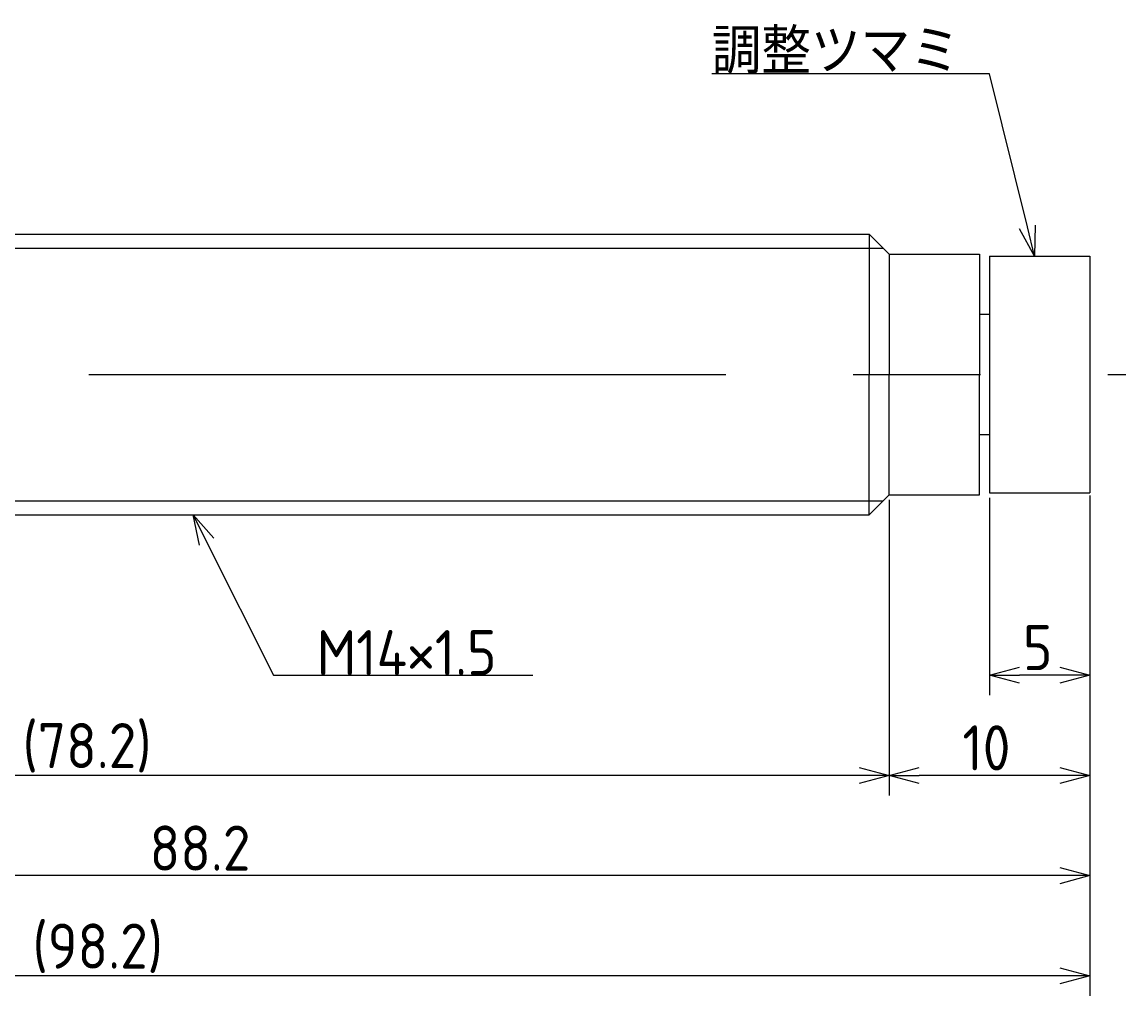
# Model space of a CAD drawing. Extents: x 122 to 300, y 121 to 183.
# Tile 3 of 3: x 245 to 300, y 134 to 183. Entities that reach past the tile are written whole.
import ezdxf

# ---------------------------------------------------------------- set-up
doc = ezdxf.new("R2010")
doc.units = 0
doc.linetypes.add('CENTER', pattern=[50.8, 31.75, -6.35, 6.35, -6.35])
doc.layers.get('0').update_dxf_attribs({"linetype": 'CONTINUOUS'})
doc.layers.get('DEFPOINTS').update_dxf_attribs({"linetype": 'CONTINUOUS'})
doc.layers.add('図形', color=7, linetype='CONTINUOUS')
doc.layers.add('寸法_文字', color=3, linetype='CONTINUOUS')
doc.layers.get('0').off()
doc.styles.add('DIMENSION', font='isocp.shx', dxfattribs={"bigfont": 'bigfont.shx'})
doc.dimstyles.get("Standard").update_dxf_attribs({"dimtxt": 0.18, "dimasz": 0.18, "dimexe": 0.18, "dimexo": 0.0625, "dimgap": 0.09, "dimtad": 0, "dimtih": 1, "dimtoh": 1, "dimzin": 0, "dimcen": 0.09, "dimazin": 3, "dimtfac": 1, "dimtofl": 0, "dimtmove": 0, "dimatfit": 3})

# ---------------------------------------------------------------- blocks, each defined once
blk = doc.blocks.new('_OPEN30')
at = {"color": 0, "linetype": 'BYBLOCK'}
for p, q in [((-1, 0.268), (0, 0)), ((0, 0), (-1, -0.268)), ((0, 0), (-1, 0))]:
    blk.add_line(p, q, dxfattribs=at)
blk = doc.blocks.new('*U29')
at = {"layer": '寸法_文字', "color": 3, "style": 'DIMENSION'}
blk.add_text('5', height=2.25, dxfattribs=at).set_placement((294.866, 150.25))
blk = doc.blocks.new('*D6')
at = {"layer": 'DEFPOINTS', "color": 0}
for p in [(293.2, 159.1), (298.2, 159.215), (293.2, 150)]:
    blk.add_point(p, dxfattribs=at)
at = {"layer": '寸法_文字', "color": 3}
for p, q in [((293.2, 158.85), (293.2, 149)), ((298.2, 158.965), (298.2, 149)), ((296.7, 150), (294.7, 150))]:
    blk.add_line(p, q, dxfattribs=at)
at = {"layer": '寸法_文字'}
blk.add_blockref('*U29', (0, 0), dxfattribs=at)
at = {"layer": '寸法_文字', "color": 3, "xscale": 1.5, "yscale": 1.5, "zscale": 1.5, "rotation": 180}
blk.add_blockref('_OPEN30', (293.2, 150), dxfattribs=at)
at = {"layer": '寸法_文字', "color": 3, "xscale": 1.5, "yscale": 1.5, "zscale": 1.5}
blk.add_blockref('_OPEN30', (298.2, 150), dxfattribs=at)
blk = doc.blocks.new('*U28')
at = {"layer": '寸法_文字', "color": 3, "style": 'DIMENSION'}
blk.add_text('10', height=2.25, dxfattribs=at).set_placement((291.849, 145.25))
blk = doc.blocks.new('*D7')
at = {"layer": 'DEFPOINTS', "color": 0}
for p in [(288.2, 159), (298.2, 158.965), (288.2, 145)]:
    blk.add_point(p, dxfattribs=at)
at = {"layer": '寸法_文字', "color": 3}
for p, q in [((288.2, 158.75), (288.2, 144)), ((298.2, 158.715), (298.2, 144)), ((296.7, 145), (289.7, 145))]:
    blk.add_line(p, q, dxfattribs=at)
at = {"layer": '寸法_文字'}
blk.add_blockref('*U28', (0, 0), dxfattribs=at)
at = {"layer": '寸法_文字', "color": 3, "xscale": 1.5, "yscale": 1.5, "zscale": 1.5, "rotation": 180}
blk.add_blockref('_OPEN30', (288.2, 145), dxfattribs=at)
at = {"layer": '寸法_文字', "color": 3, "xscale": 1.5, "yscale": 1.5, "zscale": 1.5}
blk.add_blockref('_OPEN30', (298.2, 145), dxfattribs=at)
blk = doc.blocks.new('*U27')
at = {"layer": '寸法_文字', "color": 3, "style": 'DIMENSION'}
blk.add_text('(78.2)', height=2.25, dxfattribs=at).set_placement((245, 145.3625))
blk = doc.blocks.new('*D8')
at = {"layer": 'DEFPOINTS', "color": 0}
for p in [(210, 160), (288.2, 159), (210, 145)]:
    blk.add_point(p, dxfattribs=at)
at = {"layer": '寸法_文字', "color": 3}
for p, q in [((210, 159.75), (210, 144)), ((288.2, 158.75), (288.2, 144)), ((286.7, 145), (211.5, 145))]:
    blk.add_line(p, q, dxfattribs=at)
at = {"layer": '寸法_文字'}
blk.add_blockref('*U27', (0, 0), dxfattribs=at)
at = {"layer": '寸法_文字', "color": 3, "xscale": 1.5, "yscale": 1.5, "zscale": 1.5, "rotation": 180}
blk.add_blockref('_OPEN30', (210, 145), dxfattribs=at)
at = {"layer": '寸法_文字', "color": 3, "xscale": 1.5, "yscale": 1.5, "zscale": 1.5}
blk.add_blockref('_OPEN30', (288.2, 145), dxfattribs=at)
blk = doc.blocks.new('*U25')
at = {"layer": '寸法_文字', "color": 3, "style": 'DIMENSION'}
blk.add_text('88.2', height=2.25, dxfattribs=at).set_placement((251.332, 140.25))
blk = doc.blocks.new('*D9')
at = {"layer": 'DEFPOINTS', "color": 0}
for p in [(210, 160), (298.2, 158.715), (210, 140)]:
    blk.add_point(p, dxfattribs=at)
at = {"layer": '寸法_文字', "color": 3}
for p, q in [((210, 159.75), (210, 139)), ((298.2, 158.465), (298.2, 139)), ((296.7, 140), (211.5, 140))]:
    blk.add_line(p, q, dxfattribs=at)
at = {"layer": '寸法_文字'}
blk.add_blockref('*U25', (0, 0), dxfattribs=at)
at = {"layer": '寸法_文字', "color": 3, "xscale": 1.5, "yscale": 1.5, "zscale": 1.5, "rotation": 180}
blk.add_blockref('_OPEN30', (210, 140), dxfattribs=at)
at = {"layer": '寸法_文字', "color": 3, "xscale": 1.5, "yscale": 1.5, "zscale": 1.5}
blk.add_blockref('_OPEN30', (298.2, 140), dxfattribs=at)
blk = doc.blocks.new('*U34')
at = {"layer": '寸法_文字', "color": 3, "style": 'DIMENSION'}
blk.add_text('(98.2)', height=2.25, dxfattribs=at).set_placement((245.496, 135.362))
blk = doc.blocks.new('*D12')
at = {"layer": 'DEFPOINTS', "color": 0}
for p in [(200, 163), (298.2, 159.1), (200, 135)]:
    blk.add_point(p, dxfattribs=at)
at = {"layer": '寸法_文字', "color": 3}
for p, q in [((200, 162.75), (200, 134)), ((298.2, 158.85), (298.2, 134)), ((296.7, 135), (201.5, 135))]:
    blk.add_line(p, q, dxfattribs=at)
at = {"layer": '寸法_文字'}
blk.add_blockref('*U34', (0, 0), dxfattribs=at)
at = {"layer": '寸法_文字', "color": 3, "xscale": 1.5, "yscale": 1.5, "zscale": 1.5, "rotation": 180}
blk.add_blockref('_OPEN30', (200, 135), dxfattribs=at)
at = {"layer": '寸法_文字', "color": 3, "xscale": 1.5, "yscale": 1.5, "zscale": 1.5}
blk.add_blockref('_OPEN30', (298.2, 135), dxfattribs=at)
blk = doc.blocks.new('*U15')
at = {"layer": '寸法_文字'}
blk.add_lwpolyline([(254.171, 156.658), (257.5, 150), (260, 150), (270.443, 150)], dxfattribs=at)
at = {"layer": '寸法_文字', "xscale": 1.5, "yscale": 1.5, "zscale": 1.5, "rotation": 116.565051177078}
blk.add_blockref('_OPEN30', (253.5, 158), dxfattribs=at)
blk = doc.blocks.new('*U16')
at = {"layer": '寸法_文字', "style": 'DIMENSION'}
blk.add_text('M14×1.5', height=2.25, dxfattribs=at).set_placement((259.6625, 150))
blk = doc.blocks.new('*U20')
at = {"layer": '寸法_文字'}
blk.add_lwpolyline([(295.09, 172.356), (293.2, 180), (291.95, 180), (279.35, 180)], dxfattribs=at)
at = {"layer": '寸法_文字', "xscale": 1.5, "yscale": 1.5, "zscale": 1.5, "rotation": 283.888001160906}
blk.add_blockref('_OPEN30', (295.45, 170.9), dxfattribs=at)
blk = doc.blocks.new('*U21')
at = {"layer": '寸法_文字', "style": 'DIMENSION'}
blk.add_text('調整ツマミ', height=2.25, dxfattribs=at).set_placement((279.35, 180))

msp = doc.modelspace()

# ---------------------------------------------------------------- linework, layer by layer
at = {"layer": '図形'}
for p, q in [((212.3, 172), (287.2, 172)), ((287.2, 172), (287.2, 165)), ((287.2, 172), (288.2, 171)), ((288.2, 171), (288.2, 165)), ((288.2, 171), (292.7, 171)), ((292.7, 171), (292.7, 165)), ((293.2, 170.9), (298.2, 170.9)), ((293.2, 170.9), (293.2, 159.1)), ((298.2, 170.9), (298.2, 159.1)), ((292.7, 168), (293.2, 168)), ((287.2, 158), (287.2, 165)), ((288.2, 159), (288.2, 165)), ((292.7, 159), (292.7, 165)), ((292.7, 162), (293.2, 162)), ((293.2, 159.1), (298.2, 159.1)), ((287.2, 158), (288.2, 159)), ((288.2, 159), (292.7, 159)), ((212.3, 158), (287.2, 158))]:
    msp.add_line(p, q, dxfattribs=at)
at = {"layer": '図形', "color": 3}
for p, q in [((211.8, 171.3), (287.9, 171.3)), ((211.8, 158.7), (287.9, 158.7))]:
    msp.add_line(p, q, dxfattribs=at)
at = {"layer": '図形', "color": 3, "linetype": 'CENTER'}
msp.add_line((197.5, 165), (300, 165), dxfattribs=at)

# ---------------------------------------------------------------- block references
at = {"layer": '寸法_文字'}
for name in ['*U21', '*U20', '*U15', '*U16']:
    msp.add_blockref(name, (0, 0), dxfattribs=at)

# ---------------------------------------------------------------- dimensions: what is measured, and where the dimension line sits
for base, p1, p2, picture, middle in [((200, 135), (298.2, 159.1), (200, 163), '*D12', (249.1, 135)), ((210, 145), (288.2, 159), (210, 160), '*D8', (248.6, 145))]:
    dim = msp.add_linear_dim(base=base, p1=p1, p2=p2, text='(<>)', dimstyle='Standard', override={"dimscale": 0.5}, dxfattribs=at)
    dim.commit()
    dim.dimension.update_dxf_attribs({"geometry": picture, "text_midpoint": middle, "dimtype": 128})
for base, p1, p2, picture, middle in [((210, 140), (298.2, 158.715), (210, 160), '*D9', (254.1, 140)), ((293.2, 150), (298.2, 159.215), (293.2, 159.1), '*D6', (295.7, 150)), ((288.2, 145), (298.2, 158.965), (288.2, 159), '*D7', (293.2, 145))]:
    dim = msp.add_linear_dim(base=base, p1=p1, p2=p2, dimstyle='Standard', override={"dimscale": 0.5}, dxfattribs=at)
    dim.commit()
    dim.dimension.update_dxf_attribs({"geometry": picture, "text_midpoint": middle, "dimtype": 128})

doc.saveas('drawing.dxf')
